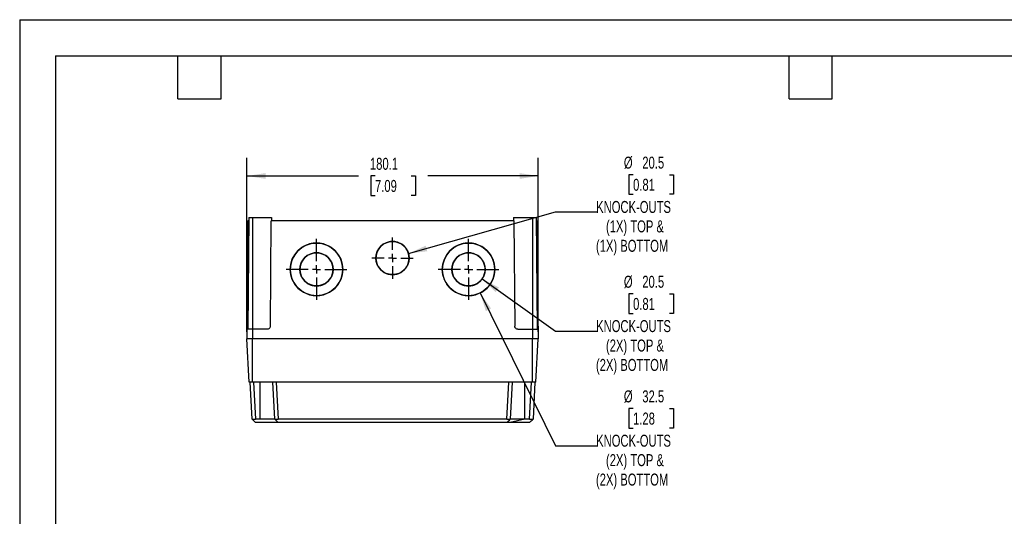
# Model space of a CAD drawing. Header units: millimetres. Extents: x 0 to 978, y 0 to 756.
# Tile 3 of 5: x 0 to 609, y 449 to 756. Entities that reach past the tile are written whole.
import ezdxf

# ---------------------------------------------------------------- set-up
doc = ezdxf.new("R2010")
doc.units = ezdxf.units.MM
doc.header["$LTSCALE"] = 3.5
doc.linetypes.add('CENTERX2', pattern=[20.32, 12.7, -2.54, 2.54, -2.54])
doc.layers.add('CENTER', color=40, linetype='CENTERX2')
doc.layers.add('DIMENSIONS', color=140, linetype='Continuous', lineweight=25)
doc.layers.add('TEXT', color=140, linetype='Continuous', lineweight=25)
doc.styles.add('SLDTEXTSTYLE0', font='TXT', dxfattribs={"width": 0.7})
doc.dimstyles.new('SLDDIMSTYLE0', dxfattribs={"dimtxt": 7.553027, "dimasz": 11.557, "dimexe": 0, "dimexo": 0.0625, "dimgap": 1.888257, "dimtad": 0, "dimtih": 1, "dimtoh": 1, "dimdec": 1, "dimrnd": 1e-09, "dimzin": 12, "dimdsep": 46, "dimtxsty": 'SLDTEXTSTYLE0', "dimsah": 1, "dimcen": 0.09, "dimadec": 0, "dimazin": 3, "dimtfac": 1, "dimtdec": 1, "dimtofl": 0, "dimtmove": 0, "dimatfit": 3, "dimfxl": 0, "dimfrac": 2, "dimtolj": 1, "dimtzin": 12, "dimarcsym": 0})
doc.dimstyles.new('SLDDIMSTYLE1', dxfattribs={"dimtxt": 7.553027, "dimasz": 11.557, "dimexe": 0, "dimexo": 0.0625, "dimgap": 1.888257, "dimtad": 0, "dimtih": 1, "dimtoh": 1, "dimdec": 1, "dimrnd": 1e-09, "dimzin": 12, "dimdsep": 46, "dimtxsty": 'SLDTEXTSTYLE0', "dimsah": 1, "dimcen": 0, "dimadec": 0, "dimazin": 3, "dimtfac": 1, "dimtdec": 1, "dimtofl": 0, "dimtmove": 0, "dimatfit": 3, "dimfxl": 0, "dimfrac": 2, "dimtolj": 1, "dimtzin": 12, "dimarcsym": 0})

# ---------------------------------------------------------------- blocks, each defined once
blk = doc.blocks.new('_D_11')
at = {"layer": 'DIMENSIONS'}
for p, q in [((379.19, 659.8), (376.66, 659.8)), ((376.66, 659.8), (376.66, 647.8)), ((401.64, 659.8), (404.17, 659.8)), ((404.17, 659.8), (404.17, 647.8)), ((376.66, 647.8), (379.19, 647.8)), ((404.17, 647.8), (401.64, 647.8)), ((240.35, 611.16), (331.24, 636.83)), ((331.24, 636.83), (356.88, 636.83))]:
    blk.add_line(p, q, dxfattribs=at)
blk.add_solid([(240.35, 611.16), (251.96, 612.59), (250.99, 616.01)], dxfattribs=at)
at = {"layer": 'DIMENSIONS', "attachment_point": 1, "style": 'SLDTEXTSTYLE0'}
for s, insert, char_height in [('%%c', (373.49, 671.04), 7.408), ('20.5', (384.9, 671.04), 7.408), ('0.81', (379.19, 657.35), 7.408), ('KNOCK-OUTS', (356.36, 643.65), 7.408), ('(1X) TOP &', (362.44, 631.65), 7.408), ('(1X) BOTTOM', (356.25, 619.64), 7.4083)]:
    blk.add_mtext(s, dxfattribs=dict(at, insert=insert, char_height=char_height))
blk = doc.blocks.new('_D_12')
at = {"layer": 'DIMENSIONS'}
for p, q in [((285.85, 595.44), (331.24, 563.21)), ((379.19, 586.19), (376.66, 586.19)), ((376.66, 586.19), (376.66, 574.18)), ((401.64, 586.19), (404.17, 586.19)), ((404.17, 586.19), (404.17, 574.18)), ((376.66, 574.18), (379.19, 574.18)), ((404.17, 574.18), (401.64, 574.18)), ((331.24, 563.21), (356.88, 563.21))]:
    blk.add_line(p, q, dxfattribs=at)
blk.add_solid([(285.85, 595.44), (294.24, 587.3), (296.3, 590.2)], dxfattribs=at)
at = {"layer": 'DIMENSIONS', "attachment_point": 1, "style": 'SLDTEXTSTYLE0'}
for s, insert, char_height in [('%%c', (373.49, 597.43), 7.408), ('20.5', (384.9, 597.43), 7.408), ('0.81', (379.19, 583.73), 7.408), ('KNOCK-OUTS', (356.36, 570.04), 7.408), ('(2X) TOP &', (362.44, 558.03), 7.408), ('(2X) BOTTOM', (356.25, 546.03), 7.4083)]:
    blk.add_mtext(s, dxfattribs=dict(at, insert=insert, char_height=char_height))
blk = doc.blocks.new('_D_13')
at = {"layer": 'DIMENSIONS'}
for p, q in [((284.68, 586.79), (331.24, 492.37)), ((379.19, 515.35), (376.66, 515.35)), ((376.66, 515.35), (376.66, 503.34)), ((401.64, 515.35), (404.17, 515.35)), ((404.17, 515.35), (404.17, 503.34)), ((376.66, 503.34), (379.19, 503.34)), ((404.17, 503.34), (401.64, 503.34)), ((331.24, 492.37), (356.88, 492.37))]:
    blk.add_line(p, q, dxfattribs=at)
blk.add_solid([(284.68, 586.79), (288.19, 575.64), (291.38, 577.21)], dxfattribs=at)
at = {"layer": 'DIMENSIONS', "attachment_point": 1, "style": 'SLDTEXTSTYLE0'}
for s, insert, char_height in [('%%c', (373.49, 526.59), 7.408), ('32.5', (384.9, 526.59), 7.408), ('1.28', (379.19, 512.89), 7.408), ('KNOCK-OUTS', (356.36, 499.2), 7.408), ('(2X) TOP &', (362.44, 487.19), 7.408), ('(2X) BOTTOM', (356.25, 475.19), 7.4083)]:
    blk.add_mtext(s, dxfattribs=dict(at, insert=insert, char_height=char_height))
blk = doc.blocks.new('_D_14')
at = {"layer": 'DIMENSIONS'}
for p, q in [((140.49, 562.81), (140.49, 670.2)), ((320.54, 562.81), (320.54, 670.2)), ((140.49, 659.08), (209.43, 659.08)), ((219.66, 659.08), (217.13, 659.08)), ((217.13, 659.08), (217.13, 647.08)), ((242.11, 659.08), (244.64, 659.08)), ((244.64, 659.08), (244.64, 647.08)), ((320.54, 659.08), (252.34, 659.08)), ((217.13, 647.08), (219.66, 647.08)), ((244.64, 647.08), (242.11, 647.08))]:
    blk.add_line(p, q, dxfattribs=at)
for points in [[(140.49, 659.08), (152.05, 657.3), (152.05, 660.86)], [(320.54, 659.08), (308.98, 660.86), (308.98, 657.3)]]:
    blk.add_solid(points, dxfattribs=at)
at = {"layer": 'DIMENSIONS', "char_height": 7.408, "attachment_point": 1, "style": 'SLDTEXTSTYLE0'}
for s, insert in [('180.1', (216.52, 670.32)), ('7.09', (219.66, 656.63))]:
    blk.add_mtext(s, dxfattribs=dict(at, insert=insert))
blk = doc.blocks.new('SW_CENTERMARKSYMBOL_17')
at = {"layer": 'CENTER', "color": 0}
for p, q in [((0, 5.08), (0, 18.79)), ((-5.08, 0), (-18.79, 0)), ((0, 0), (-2.54, 0)), ((0, 0), (0, 2.54)), ((0, 0), (0, -2.54)), ((0, 0), (2.54, 0)), ((5.08, 0), (18.79, 0)), ((0, -5.08), (0, -18.79))]:
    blk.add_line(p, q, dxfattribs=at)
blk = doc.blocks.new('SW_CENTERMARKSYMBOL_18')
at = {"layer": 'CENTER', "color": 0}
for p, q in [((0, 5.08), (0, 12.79)), ((-5.08, 0), (-12.79, 0)), ((0, 0), (-2.54, 0)), ((0, 0), (0, 2.54)), ((0, 0), (0, -2.54)), ((0, 0), (2.54, 0)), ((5.08, 0), (12.79, 0)), ((0, -5.08), (0, -12.79))]:
    blk.add_line(p, q, dxfattribs=at)
blk = doc.blocks.new('SW_CENTERMARKSYMBOL_19')
at = {"layer": 'CENTER', "color": 0}
for p, q in [((0, 5.08), (0, 18.79)), ((-5.08, 0), (-18.79, 0)), ((0, 0), (-2.54, 0)), ((0, 0), (0, 2.54)), ((0, 0), (0, -2.54)), ((0, 0), (2.54, 0)), ((5.08, 0), (18.79, 0)), ((0, -5.08), (0, -18.79))]:
    blk.add_line(p, q, dxfattribs=at)

msp = doc.modelspace()

# ---------------------------------------------------------------- linework, layer by layer
at = {"color": 7, "linetype": 'Continuous'}
for q in [(0.01, 0.01), (977.91, 755.66)]:
    msp.add_line((0.01, 755.66), q, dxfattribs=at)
for p, q in [((141.74, 633.36), (141.14, 564.36)), ((141.74, 633.36), (143.94, 633.36)), ((143.94, 633.36), (143.94, 564.36)), ((143.94, 633.36), (155.71, 633.36)), ((155.71, 633.36), (155.72, 631.36)), ((305.27, 633.36), (305.25, 631.36)), ((305.27, 633.36), (317.04, 633.36)), ((317.04, 633.36), (317.04, 564.36)), ((317.04, 633.36), (319.24, 633.36)), ((319.24, 633.36), (319.84, 564.36)), ((141.08, 631.36), (140.51, 566.35)), ((141.72, 631.36), (141.08, 631.36)), ((154.96, 566.35), (155.52, 631.36)), ((305.45, 631.36), (155.52, 631.36)), ((305.45, 631.36), (306.02, 566.35)), ((319.25, 631.36), (319.9, 631.36)), ((320.47, 566.35), (319.9, 631.36)), ((183.49, 617.62), (183.49, 617.62)), ((230.49, 618.62), (230.49, 618.62)), ((277.49, 617.62), (277.49, 617.62)), ((183.49, 611.62), (183.49, 611.62)), ((277.49, 611.62), (277.49, 611.62)), ((240.74, 608.37), (240.74, 608.37)), ((167.24, 601.37), (167.24, 601.37)), ((173.24, 601.37), (173.24, 601.37)), ((193.74, 601.37), (193.74, 601.37)), ((199.74, 601.37), (199.74, 601.37)), ((267.24, 601.37), (267.24, 601.37)), ((287.74, 601.37), (287.74, 601.37)), ((293.74, 601.37), (293.74, 601.37)), ((140.51, 566.35), (141.16, 566.35)), ((319.82, 566.35), (320.47, 566.35)), ((140.49, 564.36), (140.44, 558.36)), ((143.94, 564.36), (140.49, 564.36)), ((143.94, 564.36), (143.94, 558.36)), ((152.96, 564.36), (143.94, 564.36)), ((308.02, 564.36), (317.04, 564.36)), ((317.04, 564.36), (317.04, 558.36)), ((317.04, 564.36), (320.49, 564.36)), ((320.49, 564.36), (320.54, 558.36)), ((143.94, 558.36), (140.44, 558.36)), ((141.88, 531.76), (140.49, 558.36)), ((317.04, 558.36), (143.94, 558.36)), ((143.99, 531.76), (143.99, 558.36)), ((316.99, 531.76), (316.99, 558.36)), ((320.54, 558.36), (317.04, 558.36)), ((319.1, 531.76), (320.49, 558.36)), ((143.99, 531.76), (141.88, 531.76)), ((143.64, 508.76), (142.44, 531.76)), ((316.99, 531.76), (143.99, 531.76)), ((144.54, 531.76), (145.74, 508.76)), ((148.74, 508.76), (148.74, 531.76)), ((157.74, 508.76), (156.54, 531.76)), ((158.64, 531.76), (159.84, 508.76)), ((301.14, 508.76), (302.34, 531.76)), ((304.44, 531.76), (303.23, 508.76)), ((312.24, 508.76), (312.24, 531.76)), ((315.24, 508.76), (316.44, 531.76)), ((319.1, 531.76), (316.99, 531.76)), ((318.54, 531.76), (317.33, 508.76)), ((143.64, 508.76), (145.75, 506.76)), ((148.74, 508.76), (145.74, 508.76)), ((157.85, 506.76), (145.85, 506.76)), ((157.74, 508.76), (159.85, 506.76)), ((301.14, 508.76), (159.84, 508.76)), ((159.85, 506.76), (159.85, 506.76)), ((301.03, 506.76), (159.95, 506.76)), ((301.13, 506.76), (301.13, 506.76)), ((312.24, 508.76), (303.13, 506.76)), ((315.13, 506.76), (303.13, 506.76)), ((315.24, 508.76), (312.24, 508.76))]:
    msp.add_line(p, q)
at = {"flags": 128}
msp.add_lwpolyline([(312.24, 508.76), (312.24, 508.76), (312.24, 508.76)], dxfattribs=at)
for centre, radius, start, end in [((183.49, 601.37), 16.25, 89.99831, 270.00169), ((183.49, 601.37), 16.25, 89.99894, 179.99888), ((183.49, 601.37), 16.25, 269.99831, 90.00169), ((183.49, 601.37), 16.25, 0.00106, 90.00112), ((230.49, 608.37), 10.25, 89.99824, 270.00176), ((230.49, 608.37), 10.25, 89.99891, 179.99891), ((230.49, 608.37), 10.25, 269.99824, 90.00176), ((230.49, 608.37), 10.25, 0.00109, 90.00109), ((277.49, 601.37), 16.25, 89.99831, 270.00169), ((277.49, 601.37), 16.25, 89.99894, 179.99888), ((277.49, 601.37), 16.25, 269.99831, 90.00169), ((277.49, 601.37), 16.25, 0.00106, 90.00112), ((183.49, 601.37), 10.25, 89.99824, 270.00176), ((183.49, 601.37), 10.25, 89.99891, 179.99891), ((183.49, 601.37), 10.25, 269.99824, 90.00176), ((183.49, 601.37), 10.25, 0.00109, 90.00109), ((277.49, 601.37), 10.25, 89.99824, 270.00176), ((277.49, 601.37), 10.25, 89.99891, 179.99891), ((277.49, 601.37), 10.25, 269.99824, 90.00176), ((277.49, 601.37), 10.25, 0.00109, 90.00109)]:
    msp.add_arc(centre, radius, start, end)
for points, knots in [([(140.49, 564.36), (140.49, 564.36), (140.49, 564.41), (140.49, 564.6), (140.49, 564.75), (140.5, 565.14), (140.5, 565.37), (140.5, 565.86), (140.51, 566.11), (140.51, 566.35)], [0, 0, 0, 0, 0.25, 0.25, 0.5, 0.5, 0.75, 0.75, 1, 1, 1, 1]), ([(154.96, 566.35), (154.95, 566.11), (154.91, 565.86), (154.71, 565.37), (154.56, 565.14), (154.17, 564.75), (153.93, 564.6), (153.44, 564.41), (153.19, 564.36), (152.96, 564.36)], [0, 0, 0, 0, 0.25, 0.25, 0.5, 0.5, 0.75, 0.75, 1, 1, 1, 1]), ([(308.02, 564.36), (307.79, 564.36), (307.53, 564.41), (307.04, 564.6), (306.81, 564.75), (306.42, 565.14), (306.27, 565.37), (306.07, 565.86), (306.02, 566.11), (306.02, 566.35)], [0, 0, 0, 0, 0.25, 0.25, 0.5, 0.5, 0.75, 0.75, 1, 1, 1, 1]), ([(320.47, 566.35), (320.47, 566.11), (320.47, 565.86), (320.48, 565.37), (320.48, 565.14), (320.48, 564.75), (320.48, 564.6), (320.49, 564.41), (320.49, 564.36), (320.49, 564.36)], [0, 0, 0, 0, 0.25, 0.25, 0.5, 0.5, 0.75, 0.75, 1, 1, 1, 1]), ([(143.64, 508.76), (143.65, 508.76), (143.65, 508.76), (143.66, 508.76), (143.69, 508.76), (143.72, 508.76), (143.76, 508.76), (143.81, 508.76), (143.87, 508.76), (143.94, 508.76), (144.01, 508.76), (144.09, 508.76), (144.17, 508.76), (144.29, 508.76), (144.45, 508.76), (144.67, 508.76), (144.92, 508.76), (145.18, 508.76), (145.46, 508.76), (145.65, 508.76), (145.74, 508.76)], [0, 0, 0, 0, 0.044363, 0.088242, 0.131638, 0.174553, 0.216986, 0.258938, 0.30041, 0.341404, 0.381919, 0.421957, 0.461518, 0.500604, 0.579803, 0.660607, 0.743022, 0.827056, 0.912713, 1, 1, 1, 1]), ([(145.85, 506.76), (145.84, 506.76), (145.82, 506.76), (145.8, 506.76), (145.77, 506.76), (145.75, 506.76), (145.75, 506.76), (145.75, 506.76)], [0, 0, 0, 0, 0.169113, 0.330838, 0.49666, 0.742702, 1, 1, 1, 1]), ([(157.74, 508.76), (157.74, 508.76), (157.74, 508.76), (157.73, 508.76), (157.7, 508.76), (157.65, 508.76), (157.56, 508.76), (157.39, 508.76), (157, 508.76), (156.27, 508.76), (155.15, 508.76), (153.77, 508.76), (152.52, 508.76), (151.42, 508.76), (150.71, 508.76), (150.07, 508.76), (149.57, 508.76), (149.13, 508.76), (148.83, 508.76), (148.74, 508.76)], [0, 0, 0, 0, 0.008766, 0.035782, 0.062814, 0.099177, 0.12556, 0.173001, 0.250937, 0.374995, 0.50014, 0.625485, 0.750017, 0.799086, 0.874795, 0.904953, 0.937346, 0.980376, 1, 1, 1, 1]), ([(157.74, 508.76), (157.75, 508.76), (157.75, 508.76), (157.76, 508.76), (157.79, 508.76), (157.82, 508.76), (157.86, 508.76), (157.91, 508.76), (157.97, 508.76), (158.04, 508.76), (158.11, 508.76), (158.19, 508.76), (158.27, 508.76), (158.39, 508.76), (158.55, 508.76), (158.78, 508.76), (159.02, 508.76), (159.28, 508.76), (159.56, 508.76), (159.75, 508.76), (159.84, 508.76)], [0, 0, 0, 0, 0.0442247, 0.0879844, 0.1312799, 0.1741119, 0.2164811, 0.2583883, 0.2998342, 0.3408196, 0.3813455, 0.4214125, 0.4610217, 0.500174, 0.5800449, 0.6612807, 0.7438879, 0.827873, 0.9132417, 1, 1, 1, 1]), ([(159.62, 506.76), (159.51, 506.76), (159.27, 506.76), (158.63, 506.76), (158.11, 506.76), (157.85, 506.76)], [0, 0, 0, 0, 0.288337, 0.643859, 1, 1, 1, 1]), ([(159.95, 506.76), (159.94, 506.76), (159.92, 506.76), (159.9, 506.76), (159.87, 506.76), (159.85, 506.76), (159.85, 506.76), (159.85, 506.76)], [0, 0, 0, 0, 0.169546, 0.33175, 0.498064, 0.743929, 1, 1, 1, 1]), ([(301.13, 506.76), (301.13, 506.76), (301.13, 506.76), (301.12, 506.76), (301.1, 506.76), (301.07, 506.76), (301.04, 506.76), (301.03, 506.76)], [0, 0, 0, 0, 0.1696376, 0.3319428, 0.4983611, 0.7441892, 1, 1, 1, 1]), ([(301.13, 506.76), (301.49, 507.1), (302.22, 507.8), (302.9, 508.45), (303.25, 508.78)], [0, 0, 0, 0, 0.485566, 1, 1, 1, 1]), ([(301.14, 508.76), (301.18, 508.76), (301.27, 508.76), (301.4, 508.76), (301.54, 508.76), (301.67, 508.76), (301.8, 508.76), (302.03, 508.76), (302.31, 508.76), (302.59, 508.76), (302.8, 508.76), (302.95, 508.76), (303.07, 508.76), (303.16, 508.76), (303.22, 508.76), (303.23, 508.76), (303.23, 508.76)], [0, 0, 0, 0, 0.039749, 0.08024, 0.121474, 0.163452, 0.206175, 0.249643, 0.37818, 0.499032, 0.577785, 0.658426, 0.740962, 0.825399, 0.911743, 1, 1, 1, 1]), ([(303.13, 506.76), (302.87, 506.76), (302.34, 506.76), (301.71, 506.76), (301.47, 506.76), (301.36, 506.76)], [0, 0, 0, 0, 0.355854, 0.711844, 1, 1, 1, 1]), ([(312.24, 508.76), (312.16, 508.76), (311.99, 508.76), (311.69, 508.76), (311.3, 508.76), (310.89, 508.76), (310.32, 508.76), (309.64, 508.76), (308.53, 508.76), (307.21, 508.76), (305.97, 508.76), (304.8, 508.76), (304.05, 508.76), (303.6, 508.76), (303.43, 508.76), (303.33, 508.76), (303.27, 508.76), (303.24, 508.76), (303.24, 508.76), (303.23, 508.76)], [0, 0, 0, 0, 0.016115, 0.036935, 0.062572, 0.099725, 0.124708, 0.184605, 0.249723, 0.373947, 0.499218, 0.589311, 0.750143, 0.815419, 0.874769, 0.904769, 0.937846, 0.973979, 1, 1, 1, 1]), ([(315.23, 506.76), (315.23, 506.76), (315.23, 506.76), (315.22, 506.76), (315.2, 506.76), (315.17, 506.76), (315.14, 506.76), (315.13, 506.76)], [0, 0, 0, 0, 0.169544, 0.331745, 0.498056, 0.743922, 1, 1, 1, 1]), ([(315.23, 506.76), (315.58, 507.1), (316.29, 507.77), (316.99, 508.43), (317.33, 508.76)], [0, 0, 0, 0, 0.501794, 1, 1, 1, 1]), ([(315.24, 508.76), (315.29, 508.76), (315.38, 508.76), (315.53, 508.76), (315.67, 508.76), (315.81, 508.76), (315.94, 508.76), (316.07, 508.76), (316.19, 508.76), (316.31, 508.76), (316.42, 508.76), (316.53, 508.76), (316.63, 508.76), (316.76, 508.76), (316.9, 508.76), (317.05, 508.76), (317.17, 508.76), (317.26, 508.76), (317.32, 508.76), (317.33, 508.76), (317.33, 508.76)], [0, 0, 0, 0, 0.0444236, 0.088363, 0.131819, 0.1747923, 0.2172835, 0.2592935, 0.3008229, 0.3418727, 0.3824436, 0.4225365, 0.4621524, 0.5012921, 0.5802405, 0.6608483, 0.743122, 0.8270681, 0.9126922, 1, 1, 1, 1])]:
    msp.add_open_spline(points, degree=3, knots=knots)
at = {"layer": 'DIMENSIONS'}
for centre, radius in [((183.49, 601.37), 16.25), ((230.49, 608.37), 10.25), ((277.49, 601.37), 16.25), ((183.49, 601.37), 10.25), ((277.49, 601.37), 10.25)]:
    msp.add_circle(centre, radius, dxfattribs=at)
at = {"layer": 'TEXT'}
for p, q in [((22.22, 733.42), (955.67, 733.42)), ((22.22, 733.42), (22.22, 22.22)), ((97.79, 706.75), (97.79, 733.42)), ((124.46, 706.75), (124.46, 733.42)), ((475.61, 706.75), (475.61, 733.42)), ((502.28, 706.75), (502.28, 733.42)), ((97.79, 706.75), (124.46, 706.75)), ((475.61, 706.75), (502.28, 706.75))]:
    msp.add_line(p, q, dxfattribs=at)

# ---------------------------------------------------------------- block references
at = {"layer": 'CENTER'}
for name, p in [('SW_CENTERMARKSYMBOL_18', (230.49, 608.37)), ('SW_CENTERMARKSYMBOL_17', (183.49, 601.37)), ('SW_CENTERMARKSYMBOL_19', (277.49, 601.37))]:
    msp.add_blockref(name, p, dxfattribs=at)

# ---------------------------------------------------------------- dimensions: what is measured, and where the dimension line sits
at = {"layer": 'DIMENSIONS'}
dim = msp.add_linear_dim(base=(320.53911027, 659.08274294), p1=(140.48911027, 558.36260918), p2=(320.53911027, 558.36260918), dimstyle='SLDDIMSTYLE0', dxfattribs=at)
dim.commit()
dim.dimension.update_dxf_attribs({"geometry": '_D_14', "text_midpoint": (230.88505699, 659.08274294), "dimtype": 160})
for p1, p2, text, picture, middle in [((220.63, 605.58), (240.35, 611.16), '<>\\PKNOCK-OUTS\\P(1X) TOP &\\P(1X) BOTTOM', '_D_11', (390.42, 640.73)), ((270.3, 615.94), (284.68, 586.79), '<>\\PKNOCK-OUTS\\P(2X) TOP &\\P(2X) BOTTOM', '_D_13', (390.42, 496.28)), ((269.13, 607.3), (285.85, 595.44), '<>\\PKNOCK-OUTS\\P(2X) TOP &\\P(2X) BOTTOM', '_D_12', (390.42, 567.12))]:
    dim = msp.add_diameter_dim_2p(p1=p1, p2=p2, text=text, dimstyle='SLDDIMSTYLE1', dxfattribs=at)
    dim.commit()
    dim.dimension.update_dxf_attribs({"geometry": picture, "text_midpoint": middle, "dimtype": 163})

doc.saveas('drawing.dxf')
